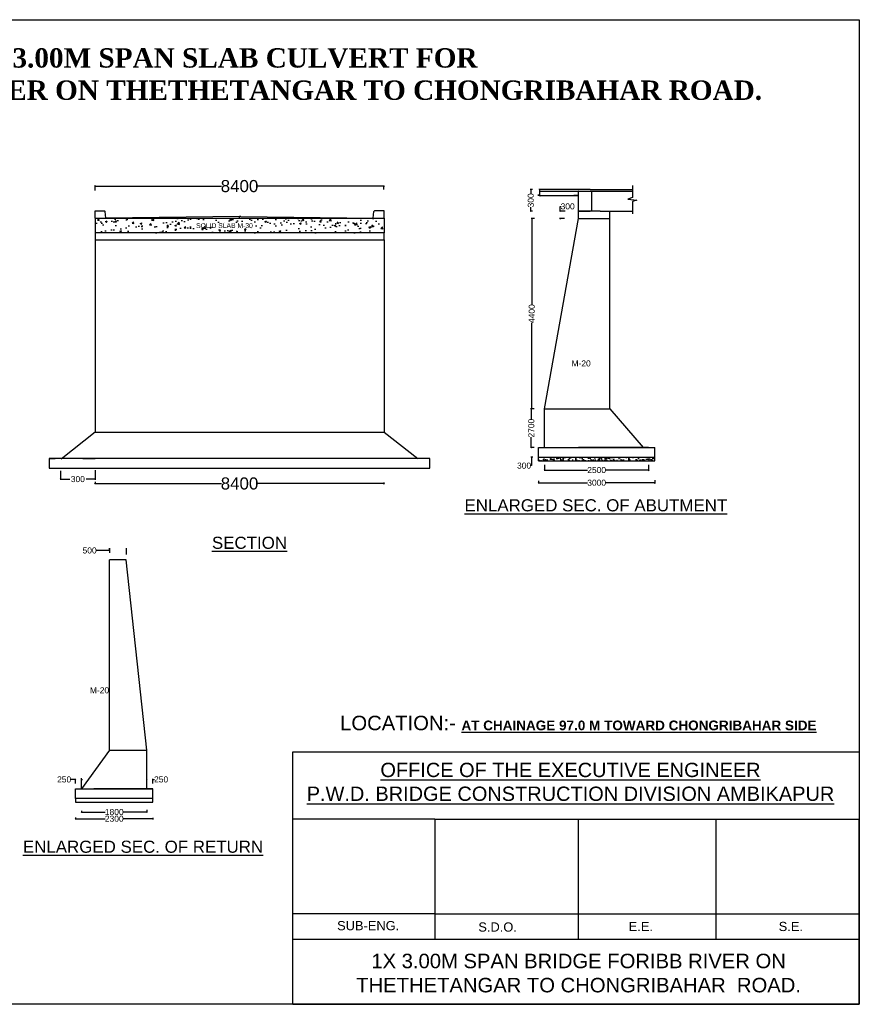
# Model space of a CAD drawing. Extents: x 6124423 to 6190093, y -161075 to -120374.
# Tile 2 of 2: x 6155371 to 6190093, y -161075 to -120374. Entities that reach past the tile are written whole.
import ezdxf

# ---------------------------------------------------------------- set-up
doc = ezdxf.new("R2010")
doc.units = ezdxf.units.MI
doc.header["$MEASUREMENT"] = 0
doc.styles.add('ARIAL', font='arial.ttf')
doc.styles.get("Standard").update_dxf_attribs({"font": 'arial.ttf', "height": 500})
doc.dimstyles.get("Standard").update_dxf_attribs({"dimscale": 0.507, "dimtxt": 500, "dimasz": 1000, "dimexe": 50, "dimexo": 25, "dimgap": 0.09, "dimtad": 0, "dimtoh": 1, "dimdec": 0, "dimzin": 0, "dimdsep": 46, "dimtxsty": 'Standard', "dimcen": 0.09, "dimclrd": 256, "dimclre": 256, "dimadec": 0, "dimazin": 0, "dimtfac": 1, "dimtdec": 0, "dimtix": 1, "dimtofl": 0, "dimtmove": 0, "dimatfit": 0, "dimfxl": 50, "dimtolj": 1, "dimtzin": 0, "dimlwd": -1, "dimlwe": -1, "dimarcsym": 0})

# ---------------------------------------------------------------- blocks, each defined once
blk = doc.blocks.new('_Oblique')
at = {"color": 0, "linetype": 'ByBlock', "lineweight": -2}
blk.add_line((-0.5, -0.5), (0.5, 0.5), dxfattribs=at)
blk = doc.blocks.new('*D198')
at = {"ltscale": 10, "transparency": 16777216}
for p, q in [((6158487, -139471), (6158487, -139573)), ((6158487, -139548), (6163716, -139548)), ((6170437, -139548), (6165208, -139548)), ((6170437, -139508), (6170437, -139573))]:
    blk.add_line(p, q, dxfattribs=at)
at = {"layer": 'Defpoints', "color": 0, "ltscale": 10, "transparency": 16777216}
for p in [(6158487, -139458), (6170437, -139496), (6170437, -139548)]:
    blk.add_point(p, dxfattribs=at)
at = {"ltscale": 10, "transparency": 16777216, "xscale": 30.41999999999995, "yscale": 30.41999999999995, "zscale": 30.41999999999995, "rotation": 180}
blk.add_blockref('_Oblique', (6158487, -139548), dxfattribs=at)
at = {"ltscale": 10, "transparency": 16777216, "xscale": 30.41999999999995, "yscale": 30.41999999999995, "zscale": 30.41999999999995}
blk.add_blockref('_Oblique', (6170437, -139548), dxfattribs=at)
at = {"color": 0, "ltscale": 10, "transparency": 16777216, "insert": (6164462, -139548), "char_height": 500, "attachment_point": 5}
blk.add_mtext('\\A1;8400', dxfattribs=at)
blk = doc.blocks.new('*D199')
at = {"ltscale": 10, "transparency": 16777216}
for p, q in [((6158487, -127431), (6158487, -127228)), ((6158487, -127254), (6163716, -127254)), ((6170437, -127254), (6165208, -127254)), ((6170437, -127396), (6170437, -127228))]:
    blk.add_line(p, q, dxfattribs=at)
at = {"layer": 'Defpoints', "color": 0, "ltscale": 10, "transparency": 16777216}
for p in [(6170437, -127254), (6158487, -127443), (6170437, -127409)]:
    blk.add_point(p, dxfattribs=at)
at = {"ltscale": 10, "transparency": 16777216, "xscale": 30.41999999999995, "yscale": 30.41999999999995, "zscale": 30.41999999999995, "rotation": 180}
blk.add_blockref('_Oblique', (6158487, -127254), dxfattribs=at)
at = {"ltscale": 10, "transparency": 16777216, "xscale": 30.41999999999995, "yscale": 30.41999999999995, "zscale": 30.41999999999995}
blk.add_blockref('_Oblique', (6170437, -127254), dxfattribs=at)
at = {"color": 0, "ltscale": 10, "transparency": 16777216, "insert": (6164462, -127254), "char_height": 500, "attachment_point": 5}
blk.add_mtext('\\A1;8400', dxfattribs=at)
blk = doc.blocks.new('*D200')
at = {"ltscale": 10, "transparency": 16777216}
for p, q in [((6176831, -139442), (6176831, -139542)), ((6176831, -139517), (6178858, -139517)), ((6181631, -139517), (6179603, -139517)), ((6181631, -139414), (6181631, -139542))]:
    blk.add_line(p, q, dxfattribs=at)
at = {"layer": 'Defpoints', "color": 0, "transparency": 16777216}
for p in [(6176831, -139429), (6181631, -139402), (6181631, -139517)]:
    blk.add_point(p, dxfattribs=at)
at = {"transparency": 16777216, "xscale": 30.41999999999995, "yscale": 30.41999999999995, "zscale": 30.41999999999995, "rotation": 180}
blk.add_blockref('_Oblique', (6176831, -139517), dxfattribs=at)
at = {"transparency": 16777216, "xscale": 30.41999999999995, "yscale": 30.41999999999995, "zscale": 30.41999999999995}
blk.add_blockref('_Oblique', (6181631, -139517), dxfattribs=at)
at = {"color": 0, "transparency": 16777216, "insert": (6179231, -139517), "char_height": 500, "attachment_point": 5}
blk.add_mtext('\\A1;{\\H0.5x;3000}', dxfattribs=at)
blk = doc.blocks.new('*D202')
at = {"ltscale": 10, "transparency": 16777216}
for p, q in [((6177726, -128293), (6177726, -128093)), ((6177726, -128093), (6177757, -128093)), ((6177924, -128293), (6177701, -128293)), ((6177907, -128593), (6177701, -128593)), ((6177726, -128593), (6177726, -128623))]:
    blk.add_line(p, q, dxfattribs=at)
at = {"layer": 'Defpoints', "color": 0, "ltscale": 10, "transparency": 16777216}
for p in [(6177726, -128293), (6177920, -128593), (6177936, -128293)]:
    blk.add_point(p, dxfattribs=at)
at = {"ltscale": 10, "transparency": 16777216, "xscale": 30.41999999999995, "yscale": 30.41999999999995, "zscale": 30.41999999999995}
for p, rotation in [((6177726, -128293), 270), ((6177726, -128593), 90)]:
    blk.add_blockref('_Oblique', p, dxfattribs=dict(at, rotation=rotation))
at = {"color": 0, "ltscale": 10, "transparency": 16777216, "insert": (6178032, -128093), "char_height": 500, "attachment_point": 5}
blk.add_mtext('\\A1;{\\H0.5x;300}', dxfattribs=at)
blk = doc.blocks.new('*D203')
at = {"ltscale": 10, "transparency": 16777216}
for p, q in [((6176582, -136458), (6176502, -136458)), ((6176528, -136458), (6176528, -136884)), ((6176528, -138058), (6176528, -137633)), ((6176652, -138058), (6176502, -138058))]:
    blk.add_line(p, q, dxfattribs=at)
at = {"layer": 'Defpoints', "color": 0, "transparency": 16777216}
for p in [(6176528, -136458), (6176595, -136458), (6176665, -138058)]:
    blk.add_point(p, dxfattribs=at)
at = {"transparency": 16777216, "xscale": 30.41999999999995, "yscale": 30.41999999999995, "zscale": 30.41999999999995}
for p, rotation in [((6176528, -136458), 90), ((6176528, -138058), 270)]:
    blk.add_blockref('_Oblique', p, dxfattribs=dict(at, rotation=rotation))
at = {"color": 0, "transparency": 16777216, "insert": (6176528, -137258), "char_height": 500, "attachment_point": 5, "rotation": 90}
blk.add_mtext('\\A1;{\\H0.5x;2700}', dxfattribs=at)
blk = doc.blocks.new('*D204')
at = {"ltscale": 10, "transparency": 16777216}
for p, q in [((6176662, -128593), (6176521, -128593)), ((6176547, -128593), (6176547, -132148)), ((6176547, -136458), (6176547, -132903)), ((6176647, -136458), (6176521, -136458))]:
    blk.add_line(p, q, dxfattribs=at)
at = {"layer": 'Defpoints', "color": 0, "transparency": 16777216}
for p in [(6176674, -128593), (6176547, -136458), (6176660, -136458)]:
    blk.add_point(p, dxfattribs=at)
at = {"transparency": 16777216, "xscale": 30.41999999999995, "yscale": 30.41999999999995, "zscale": 30.41999999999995}
for p, rotation in [((6176547, -128593), 90), ((6176547, -136458), 270)]:
    blk.add_blockref('_Oblique', p, dxfattribs=dict(at, rotation=rotation))
at = {"color": 0, "transparency": 16777216, "insert": (6176547, -132526), "char_height": 500, "attachment_point": 5, "rotation": 90}
blk.add_mtext('\\A1;{\\H0.5x;4400}', dxfattribs=at)
blk = doc.blocks.new('*D207')
at = {"ltscale": 10, "transparency": 16777216}
for p, q in [((6177081, -138775), (6177081, -139017)), ((6181381, -138775), (6181381, -139017)), ((6177081, -138992), (6178856, -138992)), ((6181381, -138992), (6179605, -138992))]:
    blk.add_line(p, q, dxfattribs=at)
at = {"layer": 'Defpoints', "color": 0, "transparency": 16777216}
for p in [(6177081, -138762), (6181381, -138762), (6181381, -138992)]:
    blk.add_point(p, dxfattribs=at)
at = {"transparency": 16777216, "xscale": 30.41999999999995, "yscale": 30.41999999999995, "zscale": 30.41999999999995, "rotation": 180}
blk.add_blockref('_Oblique', (6177081, -138992), dxfattribs=at)
at = {"transparency": 16777216, "xscale": 30.41999999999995, "yscale": 30.41999999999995, "zscale": 30.41999999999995}
blk.add_blockref('_Oblique', (6181381, -138992), dxfattribs=at)
at = {"color": 0, "transparency": 16777216, "insert": (6179231, -138992), "char_height": 500, "attachment_point": 5}
blk.add_mtext('\\A1;{\\H0.5x;2500}', dxfattribs=at)
blk = doc.blocks.new('*D208')
at = {"ltscale": 10, "transparency": 16777216}
for p, q in [((6157681, -151780), (6157488, -151780)), ((6157681, -151951), (6157681, -151755)), ((6157931, -151951), (6157931, -151755)), ((6157931, -151780), (6157962, -151780))]:
    blk.add_line(p, q, dxfattribs=at)
at = {"layer": 'Defpoints', "color": 0, "ltscale": 10, "transparency": 16777216}
for p in [(6157681, -151780), (6157681, -151964), (6157931, -151964)]:
    blk.add_point(p, dxfattribs=at)
at = {"ltscale": 10, "transparency": 16777216, "xscale": 30.41999999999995, "yscale": 30.41999999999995, "zscale": 30.41999999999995}
blk.add_blockref('_Oblique', (6157681, -151780), dxfattribs=at)
at = {"ltscale": 10, "transparency": 16777216, "xscale": 30.41999999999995, "yscale": 30.41999999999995, "zscale": 30.41999999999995, "rotation": 180}
blk.add_blockref('_Oblique', (6157931, -151780), dxfattribs=at)
at = {"color": 0, "ltscale": 10, "transparency": 16777216, "insert": (6157210, -151780), "char_height": 500, "attachment_point": 5}
blk.add_mtext('\\A1;{\\H0.5x;250}', dxfattribs=at)
blk = doc.blocks.new('*D209')
at = {"ltscale": 10, "transparency": 16777216}
for p, q in [((6160631, -151780), (6160601, -151780)), ((6160631, -151951), (6160631, -151755)), ((6160881, -151951), (6160881, -151755)), ((6160881, -151780), (6160942, -151780))]:
    blk.add_line(p, q, dxfattribs=at)
at = {"layer": 'Defpoints', "color": 0, "ltscale": 10, "transparency": 16777216}
for p in [(6160631, -151780), (6160631, -151964), (6160881, -151964)]:
    blk.add_point(p, dxfattribs=at)
at = {"ltscale": 10, "transparency": 16777216, "xscale": 30.41999999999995, "yscale": 30.41999999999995, "zscale": 30.41999999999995}
blk.add_blockref('_Oblique', (6160631, -151780), dxfattribs=at)
at = {"ltscale": 10, "transparency": 16777216, "xscale": 30.41999999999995, "yscale": 30.41999999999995, "zscale": 30.41999999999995, "rotation": 180}
blk.add_blockref('_Oblique', (6160881, -151780), dxfattribs=at)
at = {"color": 0, "ltscale": 10, "transparency": 16777216, "insert": (6161220, -151780), "char_height": 500, "attachment_point": 5}
blk.add_mtext('\\A1;{\\H0.5x;250}', dxfattribs=at)

msp = doc.modelspace()

# ---------------------------------------------------------------- hatches: boundary and pattern name
at = {"ltscale": 10}
h = msp.add_hatch(dxfattribs=at)
h.set_pattern_fill('AR-CONC', color=256, scale=100, style=0)
h.set_pattern_definition([(50, (120615.66, 48065.4), (717.26018, -62.752135), [75, -825]), (355, (120615.66, 48065.4), (-138.75133, 752.19213), [60, -660]), (100.4514, (120675.4, 48060.2), (578.50938, 689.43954), [63.74019, -701.14211]), (46.1842, (120615.7, 48265.4), (1067.24105, -165.51901), [112.5, -1237.5]), (96.6356, (120704.6, 48251.6), (934.6627, 974.11787), [95.61029, -1051.713]), (351.1842, (120615.7, 48265.4), (934.66195, 974.1186), [90, -990]), (21, (120715.66, 48215.4), (596.90705, -402.61889), [75, -825]), (326, (120715.66, 48215.4), (243.31533, 725.150045), [60, -660]), (71.4514, (120765.4, 48181.85), (840.22263, 322.5305), [63.74019, -701.14211]), (37.5, (120615.66, 48065.4), (12.159855, 332.893854), [0, -652, 0, -670, 0, -662.5]), (7.5, (120615.66, 48065.4), (263.069537, 394.411712), [0, -382, 0, -637, 0, -252.5]), (327.5, (120392.66, 48065.4), (533.822436, -22.554872), [0, -250, 0, -780, 0, -1035]), (317.5, (120292.66, 48065.4), (583.18617, 100.104982), [0, -325, 0, -518, 0, -735])])
h.paths.add_polyline_path([(6170437.1, -128580), (6158487.1, -128580), (6158487.1, -129180), (6170437.1, -129180)])
h = msp.add_hatch(dxfattribs=at)
h.set_pattern_fill('AR-SAND', color=256, scale=100, style=0)
h.set_pattern_definition([(37.5, (-1720.15, 1549.52), (-6.299336, 192.682377), [0, -152, 0, -170, 0, -162.5]), (7.5, (-1720.15, 1549.52), (176.97767, 282.214607), [0, -82, 0, -137, 0, -52.5]), (327.5, (-1843.15, 1549.52), (311.414186, 0.5659054), [0, -50, 0, -180, 0, -235]), (317.5, (-1843.15, 1549.52), (300.61266, 87.767556), [0, -25, 0, -118, 0, -135])])
h.paths.add_polyline_path([(6181630.7, -138458), (6176830.7, -138458), (6176830.7, -138608), (6181630.7, -138608)])

# ---------------------------------------------------------------- linework, layer by layer
for p, q in [((6124422.9, -120373.8), (6190093.5, -120373.8)), ((6190093.5, -120373.8), (6190093.5, -161074.9)), ((6176582.9, -127393), (6176482.6, -127393)), ((6176508, -127393), (6176508, -127567.3)), ((6176862.6, -127393), (6176862.6, -127365.8)), ((6178480.7, -127393), (6176862.6, -127393)), ((6176862.6, -127393), (6176862.6, -127468)), ((6178960.7, -127393), (6178480.7, -127393)), ((6178960.7, -127393), (6180707.8, -127393)), ((6180707.8, -127228.2), (6180707.8, -127720.3)), ((6176862.6, -127609.7), (6176798.8, -127622.5)), ((6176798.8, -127622.5), (6176906.1, -127653.1)), ((6176862.6, -127468), (6178480.7, -127468)), ((6176862.6, -127468), (6176862.6, -127609.7)), ((6176862.6, -127643), (6178480.7, -127643)), ((6176906.1, -127653.1), (6176862.6, -127653.1)), ((6178480.7, -127643), (6178280.7, -127643)), ((6178480.7, -127468), (6178460.7, -127468)), ((6178480.7, -127468), (6178960.7, -127468)), ((6178480.7, -127643), (6178480.7, -127468)), ((6178480.7, -127943), (6178480.7, -127643)), ((6178960.7, -127468), (6180707.8, -127468)), ((6179038.2, -128293), (6179038.2, -127468)), ((6180707.8, -127720.3), (6180525.8, -127786.9)), ((6180525.8, -127786.9), (6180889.9, -127837.9)), ((6176508, -128293), (6176508, -128118.8)), ((6178480.7, -128593), (6178480.7, -127943)), ((6180889.9, -127837.9), (6180707.8, -127884.4)), ((6180707.8, -127884.4), (6180707.8, -128293)), ((6158487.1, -128580), (6158487.1, -128280)), ((6158487.1, -128280), (6158882.1, -128280)), ((6158487.1, -128580), (6170437.1, -128580)), ((6158487.1, -128580), (6158487.1, -128969.9)), ((6158487.1, -128580), (6158937.1, -128580)), ((6158487.1, -128580), (6158487.1, -129180)), ((6158937.1, -128580), (6158909.5, -128304.7)), ((6164462.1, -128505), (6158937.1, -128580)), ((6164462.1, -128580), (6164462.1, -128505)), ((6164512, -128505.7), (6164462.1, -128505)), ((6164512, -128505.7), (6169989.6, -128580)), ((6169987.1, -128580), (6170014.6, -128304.7)), ((6170437.1, -128280), (6170042.1, -128280)), ((6170437.1, -128580), (6170437.1, -128280)), ((6170437.1, -128580), (6170437.1, -128280)), ((6170437.1, -128580), (6170437.1, -128973.5)), ((6170437.1, -128580), (6170437.1, -129180)), ((6176575.8, -128293), (6176482.6, -128293)), ((6177080.7, -136458), (6178480.7, -128593)), ((6179380.7, -128293), (6178480.7, -128293)), ((6178480.7, -128293), (6178960.7, -128293)), ((6178480.7, -128593), (6179380.7, -128593)), ((6179380.7, -128293), (6180707.8, -128293)), ((6179380.7, -128593), (6179380.7, -128593)), ((6179380.7, -128593), (6179775.9, -128593.7)), ((6179776.3, -136458), (6179775.9, -128293)), ((6180707.8, -128293), (6180707.8, -128400.4)), ((6170437.1, -129180), (6158487.1, -129180)), ((6158487.1, -129180), (6158487.1, -137418.1)), ((6170437.1, -129480), (6170437.1, -129180)), ((6158487.1, -129480), (6170437.1, -129480)), ((6170437.1, -129480), (6170437.1, -137418.1)), ((6177080.7, -138058), (6177080.7, -136458)), ((6177080.7, -138058), (6177080.7, -136458)), ((6177080.7, -138058), (6177080.7, -136458)), ((6177080.7, -138058), (6177080.7, -136458)), ((6177080.7, -136458), (6179776.3, -136458)), ((6179776.3, -136458), (6181154.3, -138058)), ((6177080.7, -138058), (6177080.7, -136958)), ((6158487.1, -137418.1), (6157082, -138543.1)), ((6158487.1, -137418.1), (6170437.1, -137418.1)), ((6170437.1, -137418.1), (6171843.1, -138518.1)), ((6176556.8, -138058), (6176515.8, -138058)), ((6176541.1, -138058), (6176541.1, -138027.6)), ((6176830.7, -138458), (6176830.7, -138058)), ((6176830.7, -138058), (6181630.7, -138058)), ((6178960.7, -138058), (6178480.7, -138058)), ((6179380.7, -138058), (6178960.7, -138058)), ((6179880.7, -138058), (6179380.7, -138058)), ((6181380.7, -138058), (6179880.7, -138058)), ((6181380.7, -138058), (6179880.7, -138058)), ((6181630.7, -138458), (6181630.7, -138058)), ((6172337.1, -138518.1), (6156587.1, -138518.1)), ((6156587.1, -138518.1), (6156587.1, -138918.1)), ((6156587.1, -138518.1), (6156837.1, -138518.1)), ((6157987.1, -138518.1), (6158487.1, -138518.1)), ((6170937.1, -138518.1), (6170437.1, -138518.1)), ((6172087.1, -138518.1), (6170937.1, -138518.1)), ((6172337.1, -138518.1), (6172087.1, -138518.1)), ((6172337.1, -138918.1), (6172337.1, -138518.1)), ((6176597.4, -138458), (6176515.8, -138458)), ((6176541.1, -138458), (6176541.1, -138808.6)), ((6176830.7, -138608), (6176830.7, -138458)), ((6176830.7, -138458), (6181630.7, -138458)), ((6176830.7, -138608), (6181630.7, -138608)), ((6181630.7, -138608), (6181630.7, -138458)), ((6156587.1, -138918.1), (6172337.1, -138918.1)), ((6157065.8, -139027.1), (6157065.8, -139390.8)), ((6158487.1, -138998.8), (6158487.1, -139390.8)), ((6176541.1, -138808.6), (6176510.7, -138808.6)), ((6157065.8, -139365.5), (6157439, -139365.5)), ((6158487.1, -139365.5), (6158113.9, -139365.5)), ((6159081.4, -142315.6), (6158543.1, -142315.6)), ((6159081.4, -142315.6), (6159081.4, -142218.5)), ((6159081.4, -142218.5), (6159081.4, -142407.7)), ((6159788, -142290.3), (6159788, -142218.5)), ((6159788, -142486.8), (6159788, -142290.3)), ((6159781.4, -142706.2), (6159081.4, -142706.2)), ((6159081.4, -150571.2), (6159081.4, -142706.2)), ((6160631.4, -150571.2), (6159781.4, -142706.2)), ((6159081.4, -150571.2), (6157931.4, -152171.2)), ((6159081.4, -150571.2), (6160631.4, -150571.2)), ((6160631.4, -152171.2), (6160631.4, -150571.2)), ((6157931.4, -152171.2), (6157931.4, -151730.9)), ((6157681.4, -152571.2), (6157681.4, -152171.2)), ((6157681.4, -152171.2), (6160881.4, -152171.2)), ((6158981.4, -152171.2), (6158431.4, -152171.2)), ((6159481.4, -152171.2), (6158981.4, -152171.2)), ((6160631.4, -152171.2), (6159481.4, -152171.2)), ((6160881.4, -152171.2), (6160631.4, -152171.2)), ((6160881.4, -152571.2), (6160881.4, -152171.2)), ((6160881.4, -152571.2), (6157681.4, -152571.2)), ((6157681.4, -152571.2), (6157681.4, -152721.2)), ((6160881.4, -152721.2), (6160881.4, -152571.2)), ((6157681.4, -152721.2), (6160881.4, -152721.2)), ((6160631.4, -153035.5), (6160631.4, -153152.8)), ((6157681.4, -153354.7), (6157681.4, -153430.6)), ((6157681.4, -153405.3), (6158908.6, -153405.3)), ((6157931.4, -153076.9), (6157931.4, -153152.8)), ((6157931.4, -153127.5), (6158906.4, -153127.5)), ((6160881.4, -153405.3), (6159654.2, -153405.3)), ((6160631.4, -153127.5), (6159656.4, -153127.5)), ((6160881.4, -153363.7), (6160881.4, -153430.6)), ((6172536.8, -153425.1), (6166669.5, -153425.1)), ((6172536.8, -157328.3), (6166669.5, -157328.3)), ((6190093.5, -161074.9), (6124422.9, -161074.9))]:
    msp.add_line(p, q, dxfattribs=at)
at = {"color": 0, "ltscale": 10}
for p, q in [((6166669.5, -161074.9), (6166669.5, -150643.5)), ((6166669.5, -150643.5), (6190093.5, -150643.5)), ((6190093.5, -153407.9), (6190093.5, -161074.9))]:
    msp.add_line(p, q, dxfattribs=at)
at = {"ltscale": 0.02}
msp.add_line((6190093.5, -161074.9), (6190093.5, -153407.9), dxfattribs=at)
for points in [[(6172536.8, -153425.1), (6190093.5, -153425.1)], [(6172536.8, -153425.1), (6172536.8, -158377.8)], [(6178466.2, -153425.1), (6178466.2, -158377.8)], [(6184165.1, -153425.1), (6184165.1, -158377.8)], [(6172536.8, -157328.3), (6190093.5, -157328.3)], [(6166669.5, -158377.8), (6190093.5, -158377.8)], [(6172536.8, -158377.8), (6190093.5, -158377.8)], [(6172536.8, -158377.8), (6190093.5, -158377.8)], [(6166669.5, -161074.9), (6190093.5, -161074.9)]]:
    msp.add_lwpolyline(points)
at = {"ltscale": 10}
for centre, start, end in [((6158862.1, -128329.8), 27.89532, 68.15855), ((6170062, -128329.8), 111.84145, 152.10468)]:
    msp.add_arc(centre, 53.7, start, end, dxfattribs=at)

# ---------------------------------------------------------------- block references
at = {"ltscale": 10, "xscale": 30.41999999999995, "yscale": 30.41999999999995, "zscale": 30.41999999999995}
for p, rotation in [((6176508, -127393), 90), ((6176508, -128293), 270), ((6176541.1, -138058), 270), ((6176541.1, -138458), 90), ((6157065.8, -139365.5), 180), ((6157681.4, -153405.3), 180), ((6157931.4, -153127.5), 180)]:
    msp.add_blockref('_Oblique', p, dxfattribs=dict(at, rotation=rotation))
for p in [(6158487.1, -139365.5), (6160631.4, -153127.5), (6160881.4, -153405.3)]:
    msp.add_blockref('_Oblique', p, dxfattribs=at)

# ---------------------------------------------------------------- texts
at = {"insert": (6158461.5, -121553.3), "char_height": 800, "width": 172976.785, "attachment_point": 2}
msp.add_mtext('{\\fTimes New Roman|b1|i0|c0|p18; CONSTRUCTION OF 3.00M SPAN SLAB CULVERT FOR  \\PCOST. OF H.L. BRIDGE ACR$OSS IBB RIVER ON THETHETANGAR TO CHONGRIBAHAR ROAD.}', dxfattribs=at)
at = {"ltscale": 10, "insert": (6176508, -127843), "char_height": 500, "attachment_point": 5, "rotation": 90}
msp.add_mtext('{\\H0.5x;\\A1;300}', dxfattribs=at)
at = {"ltscale": 10, "insert": (6162667.7, -128785.5), "char_height": 200, "width": 7115.048, "attachment_point": 1}
msp.add_mtext('SOLID SLAB M-30', dxfattribs=at)
at = {"style": 'ARIAL'}
for s, insert, char_height, width, attachment_point in [('M-20', (6178589, -134457.7), 250, 44454.171, 2), ('{\\LENLARGED SEC. OF ABUTMENT}', (6179198.7, -140197.5), 500, 44454.171, 2), ('{\\LSECTION}', (6164874, -141747), 500, 44454.171, 2), ('M-20', (6158671.2, -147968.1), 250, 44454.171, 2), ('LOCATION:- {\\fArial|b1|i0|c0|p34;\\H0.6684x;\\L\\C1;AT CHAINAGE 97.0 M TOWARD CHONGRIBAHAR SIDE}', (6178473.9, -149147), 598.447, 20122.611, 2), ('{\\LOFFICE OF THE EXECUTIVE ENGINEER \\PP.W.D. BRIDGE CONSTRUCTION DIVISION AMBIKAPUR }', (6178149.8, -151091.1), 590.625, 24061.833, 2), ('{\\LENLARGED SEC. OF RETURN}', (6160472.8, -154310.6), 500, 44454.171, 2), ('SUB-ENG.', (6168498.1, -157633.3), 380.42, 961.87, 1), ('S.D.O.', (6174338.4, -157689.6), 380.42, 1552.227, 1), ('E.E.', (6180555.8, -157666.3), 380.42, 961.87, 1), ('S.E.', (6186759.8, -157666.3), 380.42, 961.87, 1), ('1X 3.00M SPAN BRIDGE FORIBB RIVER ON THETHETANGAR TO CHONGRIBAHAR  ROAD.', (6178484.4, -158984.2), 598.447, 20122.611, 2)]:
    msp.add_mtext(s, dxfattribs=dict(at, insert=insert, char_height=char_height, width=width, attachment_point=attachment_point))
at = {"ltscale": 10, "char_height": 500, "attachment_point": 5}
for s, insert in [('\\A1;{\\H0.5x;300}', (6176229.9, -138808.6)), ('{\\H0.5x;\\A1;300}', (6157776.4, -139365.5)), ('\\A1;{\\H0.5x;500}', (6158262.3, -142315.6)), ('{\\H0.5x;\\A1;1800}', (6159281.4, -153127.5)), ('{\\H0.5x;\\A1;2300}', (6159281.4, -153405.3))]:
    msp.add_mtext(s, dxfattribs=dict(at, insert=insert))

# ---------------------------------------------------------------- dimensions: what is measured, and where the dimension line sits
at = {"ltscale": 10}
for base, p1, p2, text, picture, middle in [((6170437.1, -127253.5), (6158487.1, -127443.4), (6170437.1, -127408.5), '8400', '*D199', (6164462.1, -127253.5)), ((6181380.7, -138991.7), (6177080.7, -138762.3), (6181380.7, -138762.3), '{\\H0.5x;2500}', '*D207', (6179230.7, -138991.7)), ((6181630.7, -139516.7), (6176830.7, -139429.3), (6181630.7, -139401.5), '{\\H0.5x;3000}', '*D200', (6179230.7, -139516.7)), ((6170437.1, -139547.8), (6158487.1, -139458.4), (6170437.1, -139495.6), '8400', '*D198', (6164462.1, -139547.8))]:
    dim = msp.add_linear_dim(base=base, p1=p1, p2=p2, text=text, dimstyle='Standard', override={"dimasz": 60, "dimblk1": 'Oblique', "dimblk2": 'Oblique', "dimsah": 1}, dxfattribs=at)
    dim.commit()
    dim.dimension.update_dxf_attribs({"geometry": picture, "text_midpoint": middle})
dim = msp.add_linear_dim(base=(6177726.2, -128293), p1=(6177919.8, -128593), p2=(6177936.4, -128293), angle=90, text='{\\H0.5x;<>}', dimstyle='Standard', override={"dimasz": 60, "dimblk1": 'Oblique', "dimblk2": 'Oblique', "dimsah": 1}, dxfattribs=at)
dim.commit()
dim.dimension.update_dxf_attribs({"geometry": '*D202', "text_midpoint": (6178032.4, -128093.2), "dimtype": 160})
for base, p1, p2, text, picture, middle in [((6176546.8, -136458), (6176674.5, -128593), (6176659.8, -136458), '{\\H0.5x;4400}', '*D204', (6176546.8, -132525.5)), ((6176527.5, -136458), (6176665.1, -138058), (6176594.9, -136458), '{\\H0.5x;2700}', '*D203', (6176527.5, -137258))]:
    dim = msp.add_linear_dim(base=base, p1=p1, p2=p2, angle=90, text=text, dimstyle='Standard', override={"dimasz": 60, "dimblk1": 'Oblique', "dimblk2": 'Oblique', "dimsah": 1}, dxfattribs=at)
    dim.commit()
    dim.dimension.update_dxf_attribs({"geometry": picture, "text_midpoint": middle})
for base, p1, p2, picture, middle in [((6157681.4, -151779.9), (6157931.4, -151963.7), (6157681.4, -151963.7), '*D208', (6157210, -151779.9)), ((6160631.4, -151779.9), (6160881.4, -151963.7), (6160631.4, -151963.7), '*D209', (6161220.2, -151779.9))]:
    dim = msp.add_linear_dim(base=base, p1=p1, p2=p2, text='{\\H0.5x;250}', dimstyle='Standard', override={"dimasz": 60, "dimblk1": 'Oblique', "dimblk2": 'Oblique', "dimsah": 1}, dxfattribs=at)
    dim.commit()
    dim.dimension.update_dxf_attribs({"geometry": picture, "text_midpoint": middle, "dimtype": 160})

doc.saveas('drawing.dxf')
